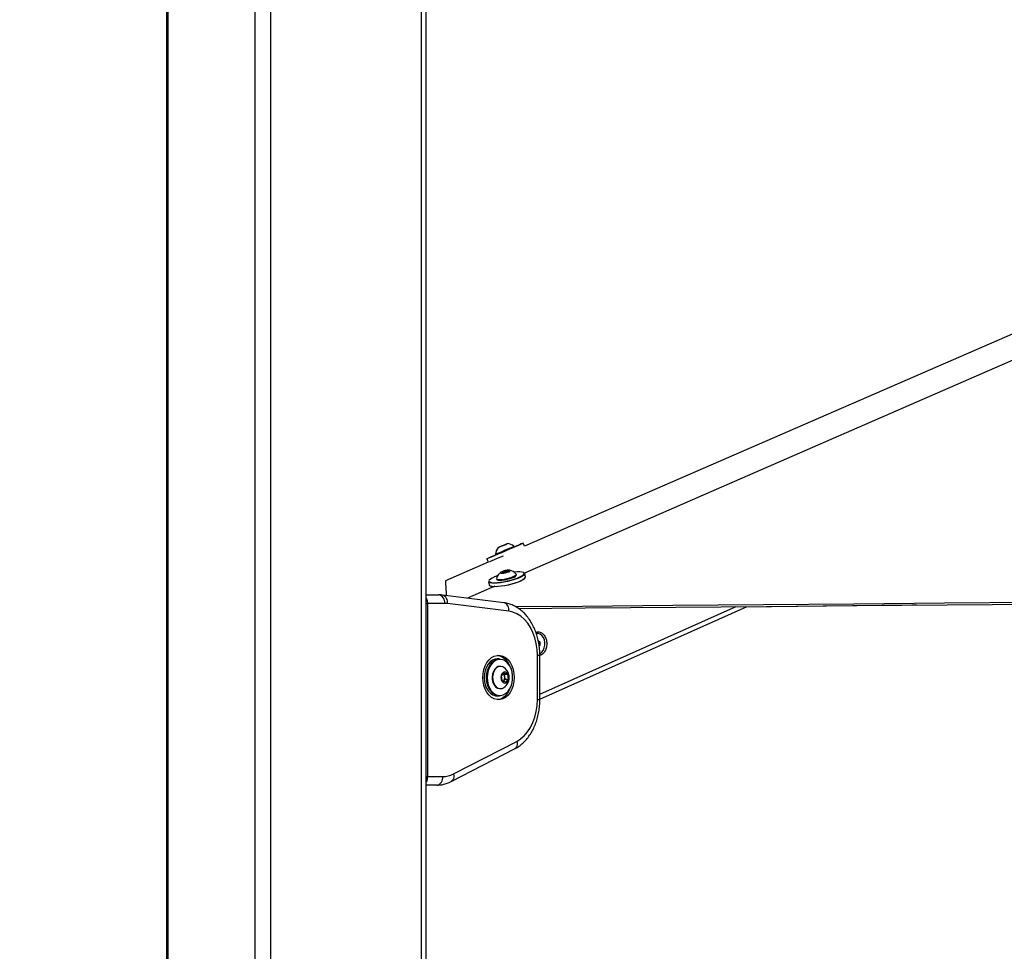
# Paper-space layout 'In Ground Anchor' of a CAD drawing. Header units: millimetres. Extents: x 38476 to 443956, y 10848 to 406945.
# Tile 4 of 71: x 85083 to 108387, y 143379 to 165419. Entities that reach past the tile are written whole.
import ezdxf

# ---------------------------------------------------------------- set-up
doc = ezdxf.new("R2010")
doc.units = ezdxf.units.MM
doc.layers.add('COMPONENT_GEOMETRY', color=7, linetype='Continuous')
doc.styles.add('SLDTEXTSTYLE1', font='TXT', dxfattribs={"width": 0.75})
doc.dimstyles.new('SLDDIMSTYLE0', dxfattribs={"dimtxt": 2500, "dimasz": 165.1, "dimexe": 0, "dimexo": 0.0625, "dimgap": 625, "dimtad": 0, "dimtih": 1, "dimtoh": 1, "dimdec": 0, "dimlfac": 0.02, "dimrnd": 1e-09, "dimzin": 12, "dimdsep": 46, "dimtxsty": 'SLDTEXTSTYLE1', "dimsah": 1, "dimcen": 0.09, "dimadec": 0, "dimazin": 3, "dimtfac": 1, "dimtdec": 0, "dimtofl": 0, "dimtmove": 0, "dimatfit": 3, "dimfxl": 1, "dimfrac": 2, "dimtolj": 1, "dimtzin": 12, "dimarcsym": 0})

# ---------------------------------------------------------------- blocks, each defined once
blk = doc.blocks.new('_D_17')
at = {"layer": 'COMPONENT_GEOMETRY', "color": 7, "ltscale": 50}
for p, q in [((94429, 186096), (42012, 186096)), ((42171, 186096), (42171, 115387)), ((42171, 40710), (42171, 111418)), ((85661, 40710), (42012, 40710))]:
    blk.add_line(p, q, dxfattribs=at)
for points in [[(42171, 186096), (42145, 185931), (42196, 185931)], [(42171, 40710), (42196, 40875), (42145, 40875)]]:
    blk.add_solid(points, dxfattribs=at)
at = {"layer": 'COMPONENT_GEOMETRY', "color": 7, "ltscale": 50, "insert": (38476, 114641), "char_height": 2500, "attachment_point": 1, "style": 'SLDTEXTSTYLE1'}
blk.add_mtext('2908', dxfattribs=at)
blk = doc.blocks.new('_D_18')
at = {"layer": 'COMPONENT_GEOMETRY', "color": 7, "ltscale": 50}
for p, q in [((239590, 151446), (252349, 151446)), ((252190, 151446), (252190, 98062)), ((252190, 40710), (252190, 94093)), ((95738, 40710), (252349, 40710))]:
    blk.add_line(p, q, dxfattribs=at)
for points in [[(252190, 151446), (252165, 151281), (252215, 151281)], [(252190, 40710), (252215, 40875), (252165, 40875)]]:
    blk.add_solid(points, dxfattribs=at)
at = {"layer": 'COMPONENT_GEOMETRY', "color": 7, "ltscale": 50, "insert": (248496, 97316), "char_height": 2500, "attachment_point": 1, "style": 'SLDTEXTSTYLE1'}
blk.add_mtext('2215', dxfattribs=at)

psp = doc.layouts.new('In Ground Anchor')

# ---------------------------------------------------------------- linework, layer by layer
at = {"color": 7, "linetype": 'Continuous', "lineweight": 25, "ltscale": 50}
for p, q in [((88559.2, 185584.5), (88559.2, 41884.5)), ((94704.4, 41884.5), (94704.4, 185584.5)), ((96508.8, 152974), (96443.3, 152946)), ((96443.3, 152946), (96449.8, 152948.9)), ((96449.8, 152948.9), (96521.8, 152979.7)), ((96449.8, 152948.8), (96449.8, 152948.9)), ((96580.8, 153004.8), (96508.8, 152974)), ((96521.8, 152979.7), (96587.2, 153007.7)), ((96521.8, 152979.6), (96521.8, 152979.7)), ((96587.2, 153007.7), (96580.8, 153004.8)), ((96787.7, 152943.8), (96780.2, 152961.3)), ((97033.4, 152960.7), (97001.5, 153035.3)), ((96137.2, 152665.6), (96171.2, 152586.1)), ((96343.5, 152774.5), (96351, 152757)), ((96171.2, 152586.1), (95158.3, 152145.9)), ((96370.3, 152195.1), (96374.4, 152176.9)), ((96495.7, 152337.2), (96515.6, 152359.8)), ((96556.9, 152337.2), (96495.7, 152337.2)), ((96515.6, 152359.8), (96596.8, 152382.4)), ((96520.7, 152337.2), (96515.6, 152359.8)), ((96638.1, 152359.8), (96556.9, 152337.2)), ((96596.8, 152382.4), (96658.1, 152382.4)), ((96604, 152350.3), (96596.8, 152382.4)), ((96658.1, 152382.4), (96638.1, 152359.8)), ((96838, 152280.5), (96833.9, 152298.6)), ((97052.3, 152238.3), (97035.3, 152314.5)), ((95158.3, 152145.9), (95158.3, 152145.9)), ((95158.3, 152145.9), (95158.3, 152145.9)), ((96329.2, 152016.1), (95679.4, 151732.6)), ((96181.3, 152123.8), (96198.4, 152047.5)), ((94704.4, 151811.2), (94999.6, 151811.2)), ((96541.7, 151625.9), (95088.9, 151805.7)), ((94733, 151611.2), (94733, 147511.2)), ((95141, 151611.2), (94733, 151611.2)), ((96658.5, 151427.4), (95205.7, 151607.2)), ((97394.9, 149345.3), (102298.6, 151535.8)), ((97342.3, 150899.1), (97332.9, 150899.1)), ((97357.8, 150729.5), (97395.7, 150697.7)), ((97363.4, 150697.7), (97395.7, 150697.7)), ((97378.5, 150611.2), (97395, 150611.2)), ((97395, 150611.2), (97380.6, 150599.7)), ((97395.7, 150697.7), (97395, 150611.2)), ((97336.3, 149332.9), (97336.3, 150381.4)), ((97394.9, 149332.9), (97394.9, 150381.4)), ((96441.8, 150294.7), (96385.2, 150294.7)), ((96462.3, 150119.7), (96448.9, 150119.7)), ((96488, 149893.3), (96548.9, 149970.2)), ((96504.6, 149780.3), (96488, 149893.3)), ((96529.1, 149945.2), (96552.9, 149934.1)), ((96548.9, 149970.2), (96626.4, 149934.1)), ((96552.9, 149934.1), (96626.4, 149934.1)), ((96552.9, 149934.1), (96561.2, 149877.6)), ((96561.2, 149877.6), (96569.5, 149821)), ((96626.4, 149934.1), (96643.1, 149821)), ((96582.2, 149744.1), (96504.6, 149780.3)), ((96539.1, 149782.6), (96528.5, 149769.2)), ((96569.5, 149821), (96539.1, 149782.6)), ((96569.5, 149821), (96643.1, 149821)), ((96643.1, 149821), (96582.2, 149744.1)), ((96385.2, 149419.7), (96441.8, 149419.7)), ((96448.9, 149594.7), (96462.3, 149594.7)), ((95348.4, 147574.5), (96847.7, 148346.3)), ((95298.5, 147396.7), (96797.9, 148168.4)), ((94953, 147311.2), (94704.4, 147311.2)), ((94733, 147511.2), (95094.5, 147511.2))]:
    psp.add_line(p, q, dxfattribs=at)
at = {"color": 8, "linetype": 'Continuous', "lineweight": 25, "ltscale": 50}
for p, q in [((88586.1, 185584.5), (88586.1, 41884.5)), ((90647, 185584.5), (90647, 41884.5)), ((91016.6, 185584.5), (91016.6, 41884.5)), ((94583.7, 185584.5), (94583.7, 41884.5)), ((94704.4, 151611.2), (94733, 151611.2)), ((97394.9, 149459), (102039, 151533.5)), ((97336.3, 150381.4), (97394.9, 150381.4)), ((97336.3, 149332.9), (97394.9, 149332.9)), ((94704.4, 147511.2), (94733, 147511.2))]:
    psp.add_line(p, q, dxfattribs=at)
at = {"color": 7, "linetype": 'Continuous', "lineweight": 25, "ltscale": 50, "flags": 128}
for points in [[(124723.8, 164992.2), (108631.6, 158000.1), (97033.4, 152960.7)], [(117997.2, 161469.2), (102001, 154490.5), (97034.2, 152323.7)], [(96350.8, 152757.5), (96304.3, 152737.6), (96242.8, 152711.2), (96193.9, 152690.2), (96159.4, 152675.3), (96140.6, 152667.1), (96138.3, 152666), (96152.6, 152672), (96182.9, 152684.8), (96228, 152704), (96286.3, 152728.9), (96355.4, 152758.4), (96432.8, 152791.4), (96515.4, 152826.7), (96600, 152862.9), (96683.5, 152898.7), (96762.7, 152932.6), (96834.3, 152963.3), (96895.8, 152989.7), (96944.8, 153010.7), (96979.3, 153025.6), (96998.1, 153033.7), (97000.4, 153034.8), (96986.1, 153028.9), (96955.8, 153016), (96910.7, 152996.8), (96852.4, 152972), (96787.5, 152944.3)], [(96343.5, 152774.5), (96347.5, 152776.1), (96366.7, 152784.3), (96400.3, 152798.6), (96445.9, 152818), (96500.2, 152841.2), (96559, 152866.3), (96618, 152891.6), (96672.8, 152915.1), (96719.5, 152935.1), (96754.4, 152950.1), (96775.1, 152959), (96780.2, 152961.3)], [(96351, 152757), (96355, 152758.7), (96374.1, 152766.8), (96407.8, 152781.1), (96453.4, 152800.6), (96507.6, 152823.7), (96566.4, 152848.9), (96625.5, 152874.1), (96680.3, 152897.6), (96726.9, 152917.6), (96761.9, 152932.6), (96782.5, 152941.5), (96787.7, 152943.8)], [(96406.4, 152930.3), (96411.3, 152932.3), (96432, 152941.1), (96465.4, 152955.4), (96506.4, 152972.9), (96548.7, 152991), (96585.9, 153006.9), (96612.4, 153018.3), (96624.1, 153023.4), (96619.2, 153021.4), (96598.5, 153012.6), (96565.1, 152998.3), (96524.2, 152980.8), (96481.8, 152962.7), (96444.6, 152946.8), (96418.1, 152935.4), (96406.4, 152930.3)], [(96200.7, 152597.4), (96217.3, 152604.4), (96262.4, 152623.6), (96320.7, 152648.4), (96389.8, 152677.9), (96467.2, 152711), (96531.9, 152738.6)], [(96396.7, 152264.8), (96385.8, 152261), (96318.9, 152235.2), (96263.7, 152209.2), (96222.6, 152184), (96197.2, 152160.6), (96188.5, 152140), (96194.2, 152125.7)], [(97035.3, 152314.5), (97033.5, 152299.8), (97016, 152277.2), (96981.7, 152252.2), (96932.2, 152225.9), (96869.4, 152199.2), (96795.9, 152173.4), (96714.8, 152149.5), (96629.3, 152128.4), (96542.9, 152111), (96459.2, 152098.1), (96381.6, 152090.1), (96313.3, 152087.4)], [(96330.3, 152011.1), (96398.7, 152013.8), (96476.2, 152021.8), (96559.9, 152034.7), (96646.3, 152052.1), (96731.8, 152073.2), (96813, 152097.1), (96886.5, 152122.9), (96949.2, 152149.6), (96998.8, 152175.9), (97033, 152200.9), (97050.5, 152223.6), (97052.3, 152238.3)], [(96370.5, 152200.8), (96370.1, 152198), (96378, 152185.7), (96402.6, 152178), (96442, 152175.3)], [(96374.4, 152176.9), (96382.1, 152167.6), (96406.7, 152159.8), (96446, 152157.2)], [(97035.7, 152200.4), (97025.8, 152190.1), (96992.4, 152165.6), (96944, 152139.9), (96882.6, 152113.9), (96810.8, 152088.6), (96731.5, 152065.2), (96648, 152044.6), (96563.6, 152027.7), (96481.8, 152015), (96406, 152007.2), (96379.3, 152005.6)], [(96442, 152175.3), (96493.2, 152178), (96552.6, 152185.7), (96615.6, 152198), (96677.6, 152213.9), (96734, 152232.3), (96780.6, 152251.7), (96814, 152270.8), (96831.7, 152288.1), (96832.3, 152302.3), (96831.3, 152303.7)], [(96446, 152157.2), (96497.3, 152159.8), (96556.6, 152167.6), (96619.6, 152179.9), (96681.6, 152195.8), (96738, 152214.2), (96784.6, 152233.6), (96818, 152252.7), (96835.7, 152270), (96838, 152280.5)], [(96496.8, 152324.1), (96535, 152326.8), (96579.6, 152334.5), (96623.8, 152346.1), (96660.9, 152359.8), (96685.1, 152373.5), (96692.9, 152385.1), (96683, 152392.9), (96657, 152395.6), (96618.7, 152392.9), (96574.1, 152385.1), (96529.9, 152373.5), (96492.9, 152359.8), (96468.7, 152346.1), (96460.9, 152334.5), (96470.8, 152326.8), (96496.8, 152324.1)], [(97023.8, 152318.8), (97021.8, 152326.4), (97004.9, 152341.3), (96971.7, 152351.6), (96923.5, 152356.8), (96862.4, 152356.8), (96790.7, 152351.6), (96780.4, 152350.5)], [(95158.3, 152145.9), (95158.6, 152141.3), (95159.8, 152122.6), (95161, 152103.9), (95162.1, 152085.2), (95163.3, 152066.5), (95164.5, 152047.9), (95166.7, 152010.6), (95167.9, 151992), (95169, 151973.5), (95170.1, 151954.9), (95171.2, 151936.3), (95172.3, 151917.8), (95173.4, 151899.3), (95174.5, 151880.8), (95175.6, 151862.3), (95176.7, 151843.8), (95177.7, 151825.4), (95178.8, 151806.9), (95179.5, 151794.4)], [(96313.3, 152087.4), (96257.1, 152090.1), (96215.2, 152098.1), (96189.4, 152111), (96181.3, 152123.8)], [(96198.4, 152047.5), (96206.5, 152034.7), (96232.3, 152021.8), (96274.1, 152013.8), (96317.6, 152011.2)], [(96815.4, 151534.8), (98401.7, 151548.4), (100543.3, 151566.7), (102685, 151585), (104826.6, 151603.3), (106968.2, 151621.7), (109109.9, 151640), (111251.5, 151658.4), (113393.1, 151676.7), (115534.7, 151695.1), (117676.4, 151713.5), (119818, 151731.9), (121959.6, 151750.3), (124101.2, 151768.7), (126242.9, 151787.2), (128384.5, 151805.6), (130526.1, 151824.1), (132667.7, 151842.5)], [(96891.4, 151489.5), (98468.5, 151503), (100610.2, 151521.3), (102751.8, 151539.6), (104893.4, 151558), (107035, 151576.3), (109176.7, 151594.6), (111318.3, 151613), (113459.9, 151631.4), (115601.5, 151649.8), (117743.2, 151668.1), (119884.8, 151686.5), (122026.4, 151705), (124168.1, 151723.4), (126309.7, 151741.8), (128451.3, 151760.3), (130592.9, 151778.7), (132734.6, 151797.2)], [(95205.7, 151607.2), (95197.6, 151608.1), (95189.6, 151608.9), (95181.5, 151609.6), (95173.4, 151610.2), (95165.3, 151610.6), (95157.2, 151610.9), (95149.1, 151611.1), (95141, 151611.2)], [(106314.4, 151570.1), (106199.6, 151568.8), (104098.4, 151544.2), (102269.6, 151522.8)], [(97336.3, 150381.4), (97329.5, 150522.6), (97309.4, 150661.2), (97276.3, 150794.7), (97230.8, 150920.8), (97173.8, 151037), (97106.2, 151141.3), (97029.3, 151231.9), (96944.5, 151306.9), (96853.3, 151365.2), (96757.4, 151405.6), (96658.5, 151427.4)], [(97394.5, 150423), (97398.1, 150424.7), (97440.1, 150454.6), (97474.7, 150499.3), (97499.6, 150555.6), (97512.8, 150619.3), (97513.4, 150685.7), (97501.2, 150749.8), (97477.3, 150806.9), (97443.4, 150852.8), (97402, 150884), (97356.1, 150898.3), (97312.3, 150895.4)], [(96045.8, 149857.2), (96052.1, 149953.6), (96070.9, 150046.8), (96101.4, 150133.5), (96142.7, 150210.9), (96193.3, 150276.1), (96251.6, 150327.1), (96315.4, 150362.1), (96382.8, 150379.9), (96451.3, 150379.9), (96518.6, 150362.1), (96582.5, 150327.1), (96640.8, 150276.1), (96691.4, 150210.9), (96732.7, 150133.5), (96763.2, 150046.8), (96781.9, 149953.6), (96788.3, 149857.2), (96781.9, 149760.7), (96763.2, 149667.5), (96732.7, 149580.8), (96691.4, 149503.5), (96640.8, 149438.2), (96582.5, 149387.2), (96518.6, 149352.2), (96451.3, 149334.4), (96382.8, 149334.4), (96315.4, 149352.2), (96251.6, 149387.2), (96193.3, 149438.2), (96142.7, 149503.5), (96101.4, 149580.8), (96070.9, 149667.5), (96052.1, 149760.7), (96045.8, 149857.2)], [(96385.2, 150294.7), (96335.8, 150289.1), (96275.3, 150266.2), (96219.4, 150226.5), (96170.2, 150171.7), (96129.8, 150104.1), (96099.9, 150026.3), (96081.7, 149941.6), (96075.9, 149853.5), (96082.7, 149765.5), (96102, 149681.3), (96132.8, 149604.2), (96174, 149537.6), (96223.8, 149484), (96280.2, 149445.6), (96340.9, 149424.2), (96385.2, 149419.7)], [(96441.8, 149419.7), (96397.5, 149424.2), (96336.8, 149445.6), (96280.3, 149484), (96230.5, 149537.6), (96189.4, 149604.2), (96158.5, 149681.3), (96139.3, 149765.5), (96132.4, 149853.5), (96138.2, 149941.6), (96156.5, 150026.3), (96186.4, 150104.1), (96226.8, 150171.7), (96276, 150226.5), (96331.9, 150266.2), (96392.4, 150289.1), (96441.8, 150294.7)], [(96749.3, 149904), (96736.5, 149988.6), (96711.9, 150067.8), (96676.6, 150138.3), (96631.9, 150197.4), (96579.7, 150242.5), (96522.2, 150271.9), (96461.6, 150284.3), (96400.6, 150279.2), (96341.5, 150256.8), (96286.8, 150218.1), (96238.8, 150164.5), (96199.3, 150098.4), (96170.1, 150022.5), (96152.3, 149939.7), (96146.6, 149853.6), (96153.3, 149767.6), (96172.1, 149685.3), (96202.2, 149610), (96242.4, 149544.9), (96291.1, 149492.5), (96346.2, 149455.1), (96405.6, 149434.1), (96466.7, 149430.4), (96527.1, 149444.2), (96584.2, 149475), (96635.9, 149521.3), (96679.9, 149581.4), (96714.4, 149652.8), (96738, 149732.6), (96749.8, 149817.5), (96749.3, 149904)], [(96448.9, 150119.7), (96411, 150114.2), (96365.3, 150091.5), (96325.2, 150053), (96293.6, 150001), (96272.6, 149939.3), (96263.5, 149872), (96267.1, 149803.6), (96283.1, 149738.9), (96310.4, 149682.3), (96347.1, 149637.6), (96390.8, 149607.9), (96438.4, 149595.1), (96448.9, 149594.7)], [(96535.8, 150098.2), (96520.4, 150106.5), (96472.8, 150119.3), (96424.4, 150114.2), (96378.7, 150091.5), (96338.6, 150053), (96307, 150001), (96286, 149939.3), (96277, 149872), (96280.6, 149803.6), (96296.6, 149738.9), (96323.8, 149682.3), (96360.6, 149637.6), (96404.2, 149607.9), (96451.8, 149595.1), (96500.1, 149600.2), (96535.8, 149616.1)], [(96656.4, 149883.9), (96643.4, 149928.5), (96619.9, 149963.5), (96589.1, 149984.1), (96555.1, 149987.6), (96522.5, 149973.4), (96495.7, 149943.6), (96478.3, 149902.1), (96472.7, 149854.5), (96479.7, 149807.2), (96498.2, 149766.8), (96525.9, 149738.5), (96558.9, 149726.3), (96592.8, 149731.7), (96623, 149754.1), (96645.4, 149790.4), (96657.1, 149835.7), (96656.4, 149883.9)], [(96526.6, 149770), (96531.8, 149774.5), (96539.1, 149782.6)], [(96847.7, 148346.3), (96939.8, 148403.9), (97025.5, 148478.7), (97103.3, 148569.2), (97171.7, 148673.7), (97229.5, 148790.4), (97275.6, 148917), (97309.1, 149051.3), (97329.4, 149190.8), (97336.3, 149332.9)], [(95094.5, 147511.2), (95126.8, 147512.2), (95159.2, 147515.2), (95191.4, 147520.1), (95223.4, 147527.1), (95255.2, 147536.1), (95286.6, 147546.9), (95317.7, 147559.8), (95348.4, 147574.5)]]:
    psp.add_lwpolyline(points, dxfattribs=at)
at = {"color": 8, "linetype": 'Continuous', "lineweight": 25, "ltscale": 50, "flags": 128}
for points in [[(96317.9, 152100), (96384.7, 152102.6), (96460.5, 152110.4), (96542.3, 152123), (96626.7, 152140), (96710.2, 152160.6), (96789.5, 152184), (96861.3, 152209.2), (96922.7, 152235.2), (96971.1, 152261), (97004.5, 152285.4), (97021.6, 152307.5), (97023.8, 152318.8)], [(96847.7, 148346.3), (96854.5, 148309.6), (96855.5, 148274.3), (96850.8, 148241.8), (96840.5, 148213.4), (96825.1, 148190), (96805.1, 148172.6), (96797.9, 148168.4)], [(95348.4, 147574.5), (95355.1, 147537.8), (95356.1, 147502.6), (95351.4, 147470.1), (95341.2, 147441.6), (95325.8, 147418.2), (95305.8, 147400.9), (95298.5, 147396.7)]]:
    psp.add_lwpolyline(points, dxfattribs=at)
at = {"color": 7, "linetype": 'Continuous', "lineweight": 25, "ltscale": 2500}
for centre, radius, start, end in [((96608.8, 152758.3), 265.8, 139.69826, 176.49583), ((96608.8, 152758.3), 265.8, 49.81912, 86.61669), ((96627.5, 152133.1), 265.8, 126.29595, 165.25107), ((96627.5, 152133.1), 265.8, 39.92942, 78.88455), ((96307.2, 152215.5), 209.9, 247.93906, 269.01881), ((94964.2, 151636.2), 178.5, 351.95142, 78.57726), ((96312.4, 149996.7), 392, 20.28077, 78.50079), ((96388.8, 149857.2), 282.3, 8.37986, 58.61131), ((96459.6, 149867.4), 102.1, 5.71496, 48.18014), ((96388.8, 149857.2), 282.3, 301.38869, 8.37986), ((96436.5, 149856.5), 126.5, 324.20668, 9.56974), ((96327.5, 149700), 371.8, 279.75788, 341.46056), ((94917.7, 147486.2), 178.5, 281.42274, 8.04858)]:
    psp.add_arc(centre, radius, start, end, dxfattribs=at)
at = {"color": 8, "linetype": 'Continuous', "lineweight": 25, "ltscale": 2500}
for centre, radius, start, end in [((96287.9, 152265.7), 168.5, 236.19918, 280.26763), ((95038.8, 151642.5), 170.6, 348.03511, 72.96907), ((96491.6, 151462.8), 170.6, 348.03904, 72.93765)]:
    psp.add_arc(centre, radius, start, end, dxfattribs=at)
at = {"color": 8, "linetype": 'Continuous', "lineweight": 25, "ltscale": 50}
for points, knots in [([(94704.4, 151732.1), (94707.8, 151726.6), (94721.1, 151704.8), (94730.7, 151661.2), (94732.3, 151625), (94733, 151611.2)], [0, 0, 0, 0, 0.1698957, 0.6824945, 1, 1, 1, 1]), ([(94733, 147511.2), (94731.3, 147489.3), (94728.1, 147445.5), (94715.6, 147401.9), (94704.7, 147386.8), (94704.4, 147386.5)], [0, 0, 0, 0, 0.4952655, 0.989466, 1, 1, 1, 1])]:
    psp.add_open_spline(points, degree=3, knots=knots, dxfattribs=at)
at = {"color": 7, "linetype": 'Continuous', "lineweight": 25, "ltscale": 50}
for points, knots in [([(95088.9, 151805.7), (95066.9, 151807.9), (95037.2, 151810.9), (95007.4, 151811.1), (94999.6, 151811.2)], [0, 0, 0, 0, 0.7380328, 1, 1, 1, 1]), ([(97394.9, 150381.4), (97394.5, 150407), (97393.5, 150479.7), (97382.6, 150599), (97358.6, 150737.1), (97322.8, 150871.1), (97275.8, 150999.1), (97217.8, 151119.6), (97149.4, 151231), (97071.4, 151331.5), (96984.6, 151419.6), (96890.3, 151493.8), (96790, 151552.9), (96685.4, 151596.1), (96601.7, 151617.5), (96553.6, 151624.2), (96541.7, 151625.9)], [0, 0, 0, 0, 0.0424157, 0.1205296, 0.1987628, 0.277125, 0.35564, 0.4343053, 0.5130614, 0.591751, 0.6701457, 0.7479547, 0.8248797, 0.9007106, 0.9754134, 1, 1, 1, 1]), ([(97300.8, 150924.9), (97312.7, 150929.1), (97337, 150937.8), (97388.7, 150937.3), (97452.8, 150910.3), (97517.4, 150839.7), (97538.9, 150772.1), (97549.6, 150738.2)], [0, 0, 0, 0, 0.1193729, 0.2443563, 0.4941325, 0.7462218, 1, 1, 1, 1]), ([(97549.6, 150738.2), (97554.6, 150701.8), (97564.4, 150629.2), (97539.7, 150520.6), (97498.1, 150447.3), (97455.1, 150406.3), (97423.8, 150386.1), (97403.1, 150381), (97394.9, 150379)], [0, 0, 0, 0, 0.2334895, 0.4655848, 0.6955289, 0.8099637, 0.9248083, 1, 1, 1, 1]), ([(96797.9, 148168.4), (96817.4, 148179.1), (96870, 148207.8), (96950.7, 148266.3), (97037.7, 148346.3), (97117.2, 148439.2), (97188.4, 148543.8), (97250.3, 148658.6), (97302.1, 148782.2), (97343, 148912.8), (97372.5, 149048.8), (97391.3, 149189.4), (97393.7, 149284.7), (97394.9, 149332.9)], [0, 0, 0, 0, 0.05432189, 0.1458263, 0.23810909, 0.33151108, 0.42580603, 0.52071445, 0.61597364, 0.71138563, 0.80682251, 0.90225518, 1, 1, 1, 1]), ([(94953, 147311.2), (94975, 147311.8), (95032.7, 147313.3), (95125.1, 147329.4), (95218.7, 147358.4), (95275, 147385.4), (95298.5, 147396.7)], [0, 0, 0, 0, 0.1853396, 0.4852527, 0.7854048, 1, 1, 1, 1])]:
    psp.add_open_spline(points, degree=3, knots=knots, dxfattribs=at)

# ---------------------------------------------------------------- dimensions: what is measured, and where the dimension line sits
at = {"layer": 'COMPONENT_GEOMETRY', "color": 7, "ltscale": 50}
for base, p1, p2, picture, middle in [((42170.8, 40709.5), (94492.3, 186095.8), (85724.7, 40709.5), '_D_17', (42170.8, 113402.7)), ((252190.1, 40709.5), (239526.4, 151445.9), (95674.7, 40709.5), '_D_18', (252190.1, 96077.7))]:
    dim = psp.add_linear_dim(base=base, p1=p1, p2=p2, angle=90, dimstyle='SLDDIMSTYLE0', dxfattribs=at)
    dim.commit()
    dim.dimension.update_dxf_attribs({"geometry": picture, "text_midpoint": middle, "dimtype": 160})

doc.saveas('drawing.dxf')
